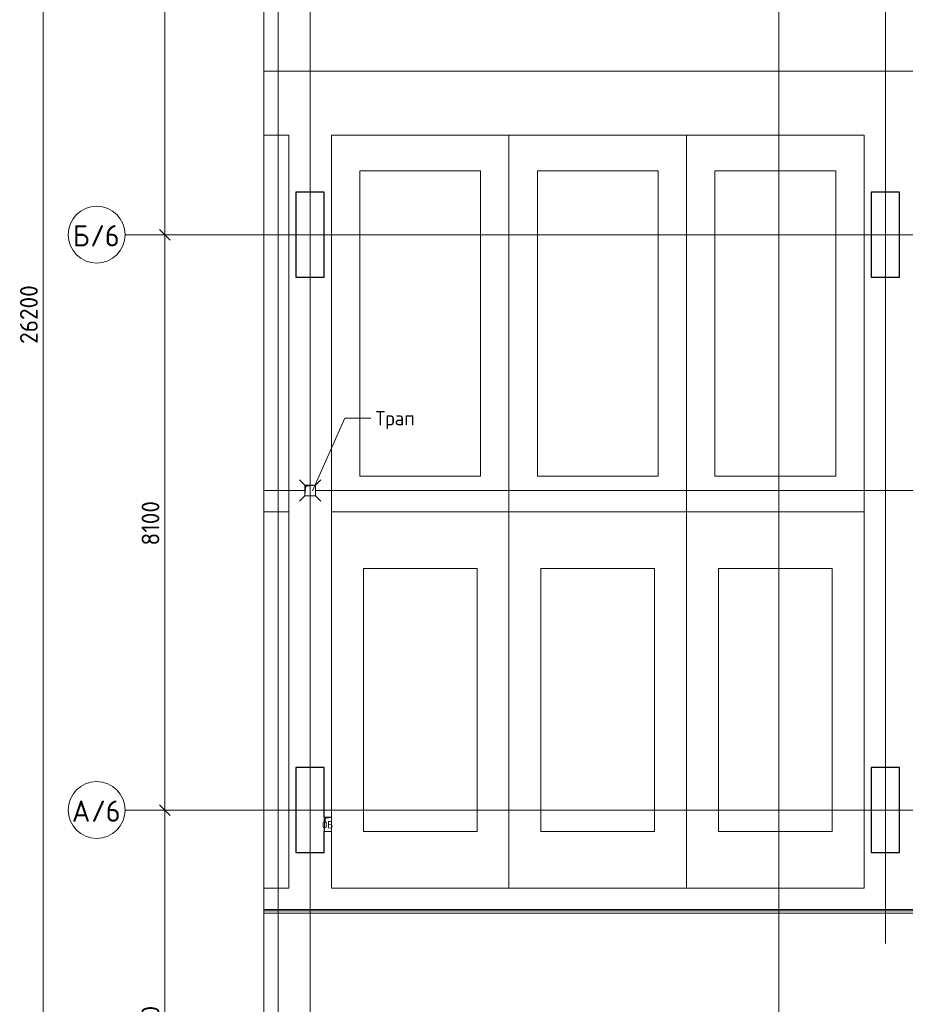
# Model space of a CAD drawing. Header units: millimetres. Extents: x 82112 to 162374, y -10965 to 131389.
# Tile 78 of 82: x 82912 to 95380, y 102665 to 116527. Entities that reach past the tile are written whole.
import ezdxf

# ---------------------------------------------------------------- set-up
doc = ezdxf.new("R2010")
doc.units = ezdxf.units.MM
doc.linetypes.add('3_ Штрих_ 1 х 1 мм', pattern=[2, 1, -1])
doc.linetypes.add('4_ Штрихпунктир_ 10 х 2 мм', pattern=[14, 10, -2, 0, -2])
for name, color, linetype, lineweight in [('A-ANNO-DIMS', 7, 'Continuous', 5), ('A-ANNO-DIMS-100', 7, 'Continuous', 5), ('A-ANNO-NOTE', 7, 'Continuous', 5), ('A-DETL-GENF', 7, 'Continuous', 13), ('A-FLOR', 7, 'Continuous', 13), ('A-GENM', 7, 'Continuous', 13), ('C-PRKG', 7, 'Continuous', 13), ('G-ANNO-TEXT', 7, 'Continuous', 5), ('M-EQPM', 7, 'Continuous', 13), ('P-SANR-FIXT', 7, 'Continuous', 13), ('S-COLS', 7, 'Continuous', 25), ('S-GRID', 7, 'Continuous', 5), ('S-GRID-IDEN', 7, 'Continuous', 5)]:
    doc.layers.add(name, color=color, linetype=linetype, lineweight=lineweight)
doc.styles.add('GOST Common', font='GOST_Common.ttf', dxfattribs={"height": 100})
doc.styles.add('GOST Common_1', font='GOST_Common.ttf', dxfattribs={"height": 300})
doc.styles.add('GOST Common_2', font='GOST_Common.ttf', dxfattribs={"height": 200})
doc.styles.add('GOST Common_3', font='GOST_Common.ttf', dxfattribs={"height": 250})
doc.dimstyles.new('2_5_мм', dxfattribs={"dimscale": 304.8, "dimtxt": 251.428749, "dimasz": 0.492126, "dimexe": 0.492126, "dimexo": 0.492126, "dimgap": 0, "dimtad": 1, "dimdec": 5, "dimrnd": 1e-05, "dimdsep": 46, "dimtxsty": 'GOST Common_3', "dimblk1": 'OBLIQUE', "dimblk2": 'OBLIQUE', "dimsah": 1, "dimcen": 0.09, "dimdle": 0.492126, "dimadec": 5, "dimazin": 2, "dimtfac": 1, "dimtdec": 4, "dimtix": 1, "dimtmove": 0, "dimatfit": 3, "dimfxl": 1, "dimtvp": 1, "dimtolj": 1, "dimtzin": 0, "dimarcsym": 2})

# ---------------------------------------------------------------- blocks, each defined once
blk = doc.blocks.new('АР_Машиноместо - 5300x2500_С-V2--01_Подвал_МП_часть В')
at = {"layer": 'C-PRKG'}
for p, q in [((2500, 0), (0, 0)), ((0, 0), (0, -5300)), ((2500, 0), (2500, -5300)), ((400, -500), (400, -4800)), ((400, -500), (2100, -500)), ((2100, -500), (2100, -4800)), ((400, -4800), (2100, -4800)), ((2500, -5300), (0, -5300))]:
    blk.add_line(p, q, dxfattribs=at)
blk = doc.blocks.new('АР_Машиноместо - 4900x2400_М__5300х2500_-3113489--01_Подвал_МП_часть В')
at = {"layer": 'C-PRKG'}
for p, q in [((2500, 5300), (0, 5300)), ((0, 0), (0, 5300)), ((2500, 0), (2500, 5300)), ((450, 4500), (2050, 4500)), ((450, 800), (450, 4500)), ((2050, 800), (2050, 4500)), ((450, 800), (2050, 800)), ((2500, 0), (0, 0))]:
    blk.add_line(p, q, dxfattribs=at)
blk = doc.blocks.new('АР_Машиноместо - 5300x2500_С-V1--01_Подвал_МП_часть В')
at = {"layer": 'C-PRKG'}
for p, q in [((2500, 5300), (0, 5300)), ((0, 0), (0, 5300)), ((2500, 0), (2500, 5300)), ((400, 4800), (2100, 4800)), ((400, 500), (400, 4800)), ((2100, 500), (2100, 4800)), ((400, 500), (2100, 500)), ((2500, 0), (0, 0))]:
    blk.add_line(p, q, dxfattribs=at)
blk = doc.blocks.new('АР_Машиноместо - 4900x2400_М__5300х2500_-V3--01_Подвал_МП_часть В')
at = {"layer": 'C-PRKG'}
for p, q in [((2500, 0), (0, 0)), ((0, 0), (0, -5300)), ((2500, 0), (2500, -5300)), ((450, -800), (450, -4500)), ((450, -800), (2050, -800)), ((2050, -800), (2050, -4500)), ((450, -4500), (2050, -4500)), ((2500, -5300), (0, -5300))]:
    blk.add_line(p, q, dxfattribs=at)
blk = doc.blocks.new('АР_Машиноместо - 4900x2400_М__5300х2500_-V4--01_Подвал_МП_часть В')
at = {"layer": 'C-PRKG'}
for p, q in [((2500, 0), (0, 0)), ((0, 0), (0, -5300)), ((2500, 0), (2500, -800)), ((450, -800), (450, -4500)), ((450, -800), (2050, -800)), ((2050, -800), (2050, -4500)), ((2500, -1000), (2500, -5300)), ((450, -4500), (2050, -4500)), ((2500, -5300), (0, -5300))]:
    blk.add_line(p, q, dxfattribs=at)
blk = doc.blocks.new('АР_Машиноместо - 5300x2500_С-V5--01_Подвал_МП_часть В')
at = {"layer": 'C-PRKG'}
for p, q in [((2500, 0), (2150, 0)), ((2500, 0), (2500, -5300)), ((2500, -5300), (2150, -5300))]:
    blk.add_line(p, q, dxfattribs=at)
blk = doc.blocks.new('АР_Машиноместо - 4900x2400_М__5300х2500_-V6--01_Подвал_МП_часть В')
at = {"layer": 'C-PRKG'}
for p, q in [((2500, 5300), (2150, 5300)), ((2500, 0), (2500, 5300)), ((2500, 0), (2150, 0))]:
    blk.add_line(p, q, dxfattribs=at)
blk = doc.blocks.new('АР_Канал вертикальный прямоугольный - ВК-5403405--01_Подвал_МП_часть В')
at = {"layer": 'A-DETL-GENF'}
blk.add_hatch(color=256, dxfattribs=at).paths.add_polyline_path([(-75, -75), (-60, 60), (75, 75), (-75, 75)])
at = {"layer": 'A-DETL-GENF', "linetype": '3_ Штрих_ 1 х 1 мм'}
for p, q in [((75, 75), (-75, 75)), ((-75, 75), (-75, -75)), ((75, 75), (-75, 75)), ((-75, 75), (-75, -75)), ((-75, -75), (-60, 60)), ((-75, -75), (-60, 60)), ((-60, 60), (75, 75)), ((-60, 60), (75, 75)), ((75, -75), (75, 75)), ((-75, -75), (75, -75))]:
    blk.add_line(p, q, dxfattribs=at)
at = {"layer": 'M-EQPM'}
for p, q in [((-75, -75), (-75, 75)), ((-75, 75), (75, 75)), ((75, 75), (75, -75)), ((75, -75), (-75, -75))]:
    blk.add_line(p, q, dxfattribs=at)
blk = doc.blocks.new('АР_Канал вертикальный прямоугольный - ОВ-4138197--01_Подвал_МП_часть В')
at = {"layer": 'A-DETL-GENF'}
blk.add_hatch(color=256, dxfattribs=at).paths.add_polyline_path([(-50, -100), (-35, 85), (50, 100), (-50, 100)])
at = {"layer": 'A-DETL-GENF', "linetype": '3_ Штрих_ 1 х 1 мм'}
for p, q in [((50, 100), (-50, 100)), ((-50, 100), (-50, -100)), ((50, 100), (-50, 100)), ((-50, 100), (-50, -100)), ((-50, -100), (-35, 85)), ((-50, -100), (-35, 85)), ((-35, 85), (50, 100)), ((-35, 85), (50, 100)), ((50, -100), (50, 100)), ((-50, -100), (50, -100))]:
    blk.add_line(p, q, dxfattribs=at)
at = {"layer": 'M-EQPM'}
for p, q in [((-50, -100), (-50, 100)), ((-50, 100), (50, 100)), ((50, 100), (50, -100)), ((50, -100), (-50, -100))]:
    blk.add_line(p, q, dxfattribs=at)
blk = doc.blocks.new('АР-Заполнение деф_ шва - Д_ш_-4327394--01_Подвал_МП_часть В')
at = {"layer": 'A-GENM'}
for p, q in [((16700, 25), (76270, 25)), ((16700, -25), (76270, -25))]:
    blk.add_line(p, q, dxfattribs=at)
blk = doc.blocks.new('АР_Трап - 100-100-V32--01_Подвал_МП_часть В')
at = {"layer": 'P-SANR-FIXT'}
for p, q in [((-75, 75), (-150, 150)), ((75, 75), (150, 150)), ((-100, 0), (-75, 0)), ((0, 75), (0, 100)), ((75, 0), (100, 0)), ((-75, -75), (-150, -150)), ((0, -100), (0, -75)), ((75, -75), (150, -150))]:
    blk.add_line(p, q, dxfattribs=at)
blk = doc.blocks.new('Линия разрыва - М 1_50-5857910--01_Подвал_МП_часть В')
at = {"layer": 'A-DETL-GENF', "lineweight": 5}
blk.add_line((35800, 0), (54, 0), dxfattribs=at)
blk = doc.blocks.new('Ось сетки - 8_0 мм-31302--01_Подвал_МП_часть В')
at = {"layer": 'S-GRID-IDEN'}
blk.add_circle((0, 0), 4, dxfattribs=at)
blk = doc.blocks.new('DIMBLOCK234--01_Подвал_МП_часть В')
at = {"layer": 'A-ANNO-DIMS-100', "transparency": 16777216}
for p, q in [((84999, 105400), (84805, 105400)), ((84955, 99300), (84955, 105400)), ((84955, 105400), (84999, 105400)), ((84999, 99300), (84805, 99300)), ((84955, 99300), (84999, 99300))]:
    blk.add_line(p, q, dxfattribs=at)
at = {"layer": 'A-ANNO-DIMS-100', "lineweight": 25, "transparency": 16777216}
for p, q in [((84955, 105400), (84880, 105475)), ((84955, 105400), (85030, 105325)), ((84955, 99300), (84880, 99375)), ((84955, 99300), (85030, 99225))]:
    blk.add_line(p, q, dxfattribs=at)
at = {"layer": 'A-ANNO-DIMS-100', "color": 0, "transparency": 16777216, "insert": (84628, 102024), "char_height": 250, "width": 782.41, "attachment_point": 1, "rotation": 90, "line_spacing_factor": 1.022761, "style": 'GOST Common_3'}
blk.add_mtext('6100', dxfattribs=at)
blk = doc.blocks.new('_Oblique')
at = {"color": 0, "linetype": 'ByBlock', "lineweight": -2}
blk.add_line((-0.5, -0.5), (0.5, 0.5), dxfattribs=at)
blk = doc.blocks.new('DIMBLOCK235--01_Подвал_МП_часть В')
at = {"layer": 'A-ANNO-DIMS-100', "lineweight": 25, "transparency": 16777216}
for p, q in [((84955, 113500), (84880, 113575)), ((84955, 113500), (85030, 113425)), ((84955, 105400), (84880, 105475)), ((84955, 105400), (85030, 105325))]:
    blk.add_line(p, q, dxfattribs=at)
at = {"layer": 'A-ANNO-DIMS-100', "transparency": 16777216}
for p, q in [((84999, 113500), (84805, 113500)), ((84955, 105400), (84955, 113500)), ((84955, 113500), (84999, 113500)), ((84999, 105400), (84805, 105400)), ((84955, 105400), (84999, 105400))]:
    blk.add_line(p, q, dxfattribs=at)
at = {"layer": 'A-ANNO-DIMS-100', "color": 0, "transparency": 16777216, "insert": (84628, 109124), "char_height": 250, "width": 782.41, "attachment_point": 1, "rotation": 90, "line_spacing_factor": 1.022761, "style": 'GOST Common_3'}
blk.add_mtext('8100', dxfattribs=at)
blk = doc.blocks.new('DIMBLOCK236--01_Подвал_МП_часть В')
at = {"layer": 'A-ANNO-DIMS-100', "transparency": 16777216}
for p, q in [((84999, 121610), (84805, 121610)), ((84955, 113500), (84955, 121610)), ((84955, 121610), (84999, 121610)), ((84999, 113500), (84805, 113500)), ((84955, 113500), (84999, 113500))]:
    blk.add_line(p, q, dxfattribs=at)
at = {"layer": 'A-ANNO-DIMS-100', "lineweight": 25, "transparency": 16777216}
for p, q in [((84955, 121610), (84880, 121685)), ((84955, 121610), (85030, 121535)), ((84955, 113500), (84880, 113575)), ((84955, 113500), (85030, 113425))]:
    blk.add_line(p, q, dxfattribs=at)
at = {"layer": 'A-ANNO-DIMS-100', "color": 0, "transparency": 16777216, "insert": (84628, 117252), "char_height": 250, "width": 726.16, "attachment_point": 1, "rotation": 90, "line_spacing_factor": 1.022761, "style": 'GOST Common_3'}
blk.add_mtext('8110', dxfattribs=at)
blk = doc.blocks.new('DIMBLOCK242--01_Подвал_МП_часть В')
at = {"layer": 'A-ANNO-DIMS-100', "transparency": 16777216}
for p, q in [((83243, 99300), (83243, 125650)), ((83257, 125500), (83093, 125500)), ((83243, 125500), (83257, 125500)), ((83257, 99300), (83093, 99300)), ((83243, 99300), (83257, 99300))]:
    blk.add_line(p, q, dxfattribs=at)
at = {"layer": 'A-ANNO-DIMS-100', "lineweight": 25, "transparency": 16777216}
for p, q in [((83243, 125500), (83168, 125575)), ((83243, 125500), (83318, 125425)), ((83243, 99300), (83168, 99375)), ((83243, 99300), (83318, 99225))]:
    blk.add_line(p, q, dxfattribs=at)
at = {"layer": 'A-ANNO-DIMS-100', "color": 0, "transparency": 16777216, "insert": (82916, 111963), "char_height": 250, "width": 1048.33, "attachment_point": 1, "rotation": 90, "line_spacing_factor": 1.022761, "style": 'GOST Common_3'}
blk.add_mtext('26200', dxfattribs=at)

msp = doc.modelspace()

# ---------------------------------------------------------------- linework, layer by layer
at = {"layer": 'A-FLOR'}
for p, q in [((141245, 115800), (86349.50616, 115800)), ((86349.50616, 115800), (143003.8327, 115800)), ((86925, 109900), (86349.50616, 109900)), ((111225, 109900), (87075, 109900)), ((145920, 104000), (86349.50616, 104000)), ((145870, 103980), (86349.50616, 103980)), ((86349.50616, 103950), (145870, 103950))]:
    msp.add_line(p, q, dxfattribs=at)
at = {"layer": 'G-ANNO-TEXT'}
for p, q in [((87032.041043, 109892.345782), (87487.047269, 110915.847494)), ((87487.047269, 110915.847494), (87856.918231, 110915.847494))]:
    msp.add_line(p, q, dxfattribs=at)
at = {"layer": 'S-COLS'}
for p, q in [((87200, 114100), (86800, 114100)), ((86800, 114100), (86800, 112900)), ((87200, 112900), (87200, 114100)), ((95300, 114100), (94900, 114100)), ((94900, 114100), (94900, 112900)), ((95300, 112900), (95300, 114100)), ((86800, 112900), (87200, 112900)), ((94900, 112900), (95300, 112900)), ((87200, 106000), (86800, 106000)), ((86800, 106000), (86800, 104800)), ((87200, 105300), (87200, 106000)), ((95300, 106000), (94900, 106000)), ((94900, 106000), (94900, 104800)), ((95300, 104800), (95300, 106000)), ((87200, 104800), (87200, 105100)), ((86800, 104800), (87200, 104800)), ((94900, 104800), (95300, 104800))]:
    msp.add_line(p, q, dxfattribs=at)
at = {"layer": 'S-GRID', "linetype": '4_ Штрихпунктир_ 10 х 2 мм'}
for p, q in [((87000, 80104.964717), (87000, 129588.42805)), ((93600, 80104.964717), (93600, 129588.42805)), ((86550, 80104.964717), (86550, 128318.42805)), ((87000, 103519.533888), (87000, 128322.054704)), ((95100, 103519.533888), (95100, 128322.054704)), ((149839.654932, 113500), (84395.24188, 113500)), ((149839.654932, 105400), (84395.24188, 105400))]:
    msp.add_line(p, q, dxfattribs=at)

# ---------------------------------------------------------------- block references
at = {"layer": 'A-DETL-GENF', "rotation": 269.9999999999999}
msp.add_blockref('Линия разрыва - М 1_50-5857910--01_Подвал_МП_часть В', (86349.50616, 127989.725389), dxfattribs=at)
at = {"layer": 'A-GENM'}
msp.add_blockref('АР-Заполнение деф_ шва - Д_ш_-4327394--01_Подвал_МП_часть В', (69650, 103975), dxfattribs=at)
at = {"layer": 'C-PRKG'}
for name, p in [('АР_Машиноместо - 5300x2500_С-V5--01_Подвал_МП_часть В', (84200, 114900)), ('АР_Машиноместо - 5300x2500_С-V2--01_Подвал_МП_часть В', (89800, 114900)), ('АР_Машиноместо - 4900x2400_М__5300х2500_-V6--01_Подвал_МП_часть В', (84200, 104300)), ('АР_Машиноместо - 4900x2400_М__5300х2500_-3113489--01_Подвал_МП_часть В', (89800, 104300))]:
    msp.add_blockref(name, p, dxfattribs=at)
at = {"layer": 'C-PRKG', "rotation": 180}
for name, p in [('АР_Машиноместо - 5300x2500_С-V1--01_Подвал_МП_часть В', (89800, 114900)), ('АР_Машиноместо - 5300x2500_С-V1--01_Подвал_МП_часть В', (94800, 114900)), ('АР_Машиноместо - 4900x2400_М__5300х2500_-V4--01_Подвал_МП_часть В', (89800, 104300)), ('АР_Машиноместо - 4900x2400_М__5300х2500_-V3--01_Подвал_МП_часть В', (94800, 104300))]:
    msp.add_blockref(name, p, dxfattribs=at)
at = {"layer": 'M-EQPM'}
for name, p in [('АР_Канал вертикальный прямоугольный - ВК-5403405--01_Подвал_МП_часть В', (87000, 109900)), ('АР_Канал вертикальный прямоугольный - ОВ-4138197--01_Подвал_МП_часть В', (87250, 105200))]:
    msp.add_blockref(name, p, dxfattribs=at)
at = {"layer": 'P-SANR-FIXT'}
msp.add_blockref('АР_Трап - 100-100-V32--01_Подвал_МП_часть В', (87000, 109900), dxfattribs=at)
at = {"layer": 'S-GRID-IDEN', "xscale": 99.99999999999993, "yscale": 99.99999999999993, "zscale": 99.99999999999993, "rotation": 89.99999999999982}
for p in [(83995.24188, 113500), (83995.24188, 105400)]:
    msp.add_blockref('Ось сетки - 8_0 мм-31302--01_Подвал_МП_часть В', p, dxfattribs=at)

# ---------------------------------------------------------------- texts
at = {"layer": 'A-ANNO-NOTE', "insert": (87168.906744, 105243.609736), "char_height": 100, "width": 200.421875, "attachment_point": 1, "style": 'GOST Common'}
msp.add_mtext('ОВ', dxfattribs=at)
at = {"layer": 'G-ANNO-TEXT', "insert": (87921.918231, 111015.847494), "char_height": 200, "width": 753.58625, "attachment_point": 1, "style": 'GOST Common_2'}
msp.add_mtext('Трап', dxfattribs=at)
at = {"layer": 'S-GRID-IDEN', "char_height": 300, "attachment_point": 1, "style": 'GOST Common_1'}
for s, insert, width in [('\\fGOST Common|b0|i0|c204|p34|;Б', (83660.321398, 113634.544597), 296.624375), ('/6', (83905.060981, 113634.544597), 513.08), ('\\fGOST Common|b0|i0|c204|p34|;А', (83647.321398, 105534.544597), 328.691875), ('/6', (83918.519314, 105534.544597), 513.08)]:
    msp.add_mtext(s, dxfattribs=dict(at, insert=insert, width=width))

# ---------------------------------------------------------------- dimensions: what is measured, and where the dimension line sits
at = {"layer": 'A-ANNO-DIMS'}
for base, p1, p2, override, picture, middle in [((83242.7809214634, 125500.000000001), (83407.4652321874, 99300.0000000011), (83407.4652321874, 125500.000000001), {"dimpost": '<>', "dimfxl": 26200}, 'DIMBLOCK242--01_Подвал_МП_часть В', (83117.7809214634, 112400.000000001)), ((84954.7238667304, 121610.0000000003), (84848.6578495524, 113500.0000000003), (84848.6578495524, 121610.0000000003), {"dimpost": '<>', "dimfxl": 8110}, 'DIMBLOCK236--01_Подвал_МП_часть В', (84829.7238667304, 117555.0000000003)), ((84954.7238667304, 113500.0000000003), (84848.6578495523, 105400.0000000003), (84848.6578495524, 113500.0000000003), {"dimpost": '<>', "dimfxl": 8100}, 'DIMBLOCK235--01_Подвал_МП_часть В', (84829.7238667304, 109450.0000000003)), ((84954.7238667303, 105400.0000000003), (84848.6578495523, 99300.0000000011), (84848.6578495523, 105400.0000000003), {"dimpost": '<>', "dimfxl": 6100}, 'DIMBLOCK234--01_Подвал_МП_часть В', (84829.7238667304, 102350.0000000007))]:
    dim = msp.add_linear_dim(base=base, p1=p1, p2=p2, angle=90, dimstyle='2_5_мм', override=override, dxfattribs=at)
    dim.commit()
    dim.dimension.update_dxf_attribs({"geometry": picture, "text_midpoint": middle})

doc.saveas('drawing.dxf')
